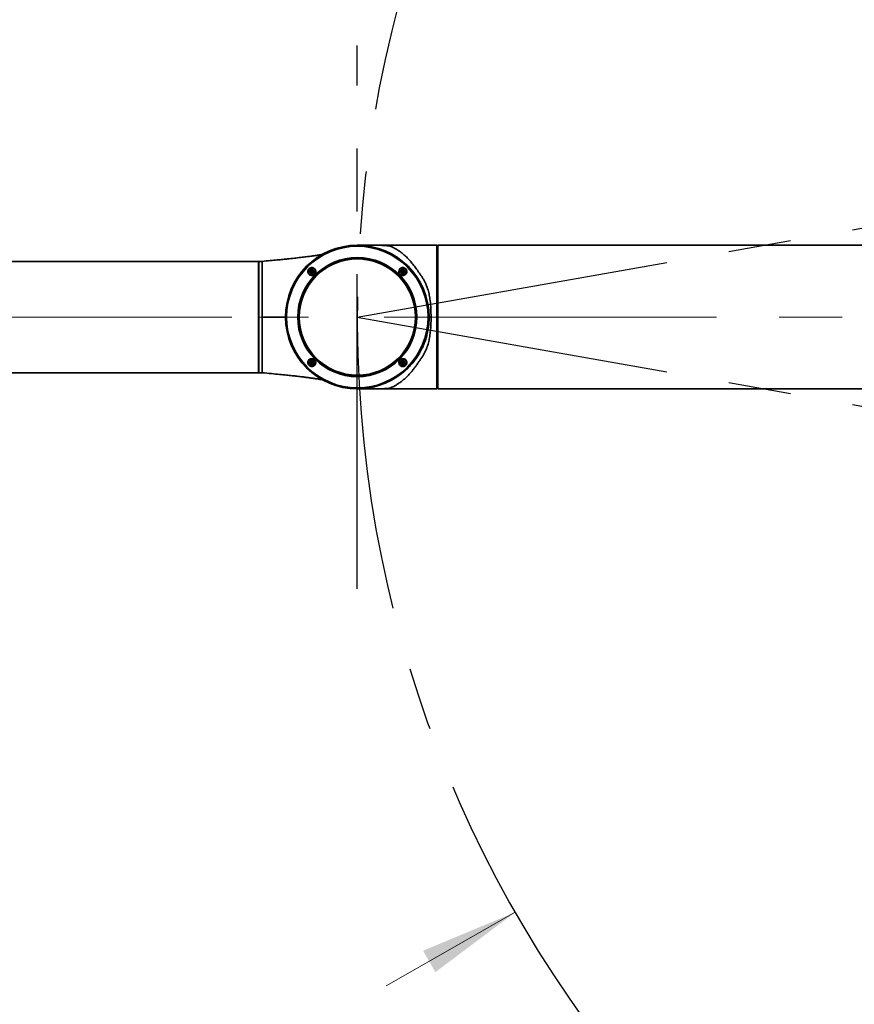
# Model space of a CAD drawing. Header units: millimetres. Extents: x 0 to 420, y 0 to 297.
# Tile 4 of 21: x 76 to 109, y 156 to 196. Entities that reach past the tile are written whole.
import ezdxf

# ---------------------------------------------------------------- set-up
doc = ezdxf.new("R2010")
doc.units = ezdxf.units.MM
doc.header["$PDSIZE"] = -1
doc.linetypes.add('CENTERX2', pattern=[20.32, 12.7, -2.54, 2.54, -2.54])
doc.layers.get('0').update_dxf_attribs({"lineweight": 18})
doc.layers.add('中心线层', color=6, linetype='CENTERX2', lineweight=25)
doc.layers.add('标注层', color=150, linetype='Continuous', lineweight=18)
doc.styles.add('SLDTEXTSTYLE22', font='txt')
doc.dimstyles.new('SLDDIMSTYLE0', dxfattribs={"dimtxt": 3.5, "dimasz": 4, "dimexe": 0, "dimexo": 0.0625, "dimgap": 0.875, "dimtad": 0, "dimtih": 1, "dimtoh": 1, "dimlfac": 20, "dimrnd": 1e-09, "dimzin": 12, "dimdsep": 46, "dimtxsty": 'SLDTEXTSTYLE22', "dimcen": 0, "dimdle": 8, "dimadec": 0, "dimazin": 3, "dimtfac": 1, "dimtdec": 3, "dimtofl": 0, "dimtmove": 0, "dimatfit": 3, "dimfxl": 0, "dimfrac": 2, "dimtolj": 1, "dimarcsym": 0})

# ---------------------------------------------------------------- blocks, each defined once
blk = doc.blocks.new('*X25')
at = {"layer": '标注层'}
for points in [[(179.766, 208.185), (183.488, 209.734), (182.992, 210.603)], [(95.525, 160.097), (91.804, 158.548), (92.299, 157.68)]]:
    blk.add_hatch(color=256, dxfattribs=at).paths.add_polyline_path(points, flags=0)
for p, q in [((179.766, 208.185), (192.914, 215.691)), ((192.914, 215.691), (207.583, 215.691)), ((95.525, 160.097), (90.315, 157.122))]:
    blk.add_line(p, q, dxfattribs=at)
at = {"layer": '标注层', "char_height": 3.5, "attachment_point": 1, "style": 'SLDTEXTSTYLE22'}
for s, insert, width in [('1940', (198.638, 220.315), 18.37989), ('%%C', (193.914, 219.668), 4.69274)]:
    blk.add_mtext(s, dxfattribs=dict(at, insert=insert, width=width))
blk = doc.blocks.new('*X26')
at = {"layer": '标注层'}
for points in [[(118.269, 212.715), (121.475, 215.159), (120.774, 215.873)], [(60.022, 155.567), (56.817, 153.123), (57.517, 152.409)]]:
    blk.add_hatch(color=256, dxfattribs=at).paths.add_polyline_path(points, flags=0)
for p, q in [((118.269, 212.715), (122.552, 216.917)), ((60.022, 155.567), (45.379, 141.201)), ((45.379, 141.201), (30.711, 141.201))]:
    blk.add_line(p, q, dxfattribs=at)
at = {"layer": '标注层', "char_height": 3.5, "attachment_point": 1, "style": 'SLDTEXTSTYLE22'}
for s, insert, width in [('1632', (35.435, 145.825), 18.26257), ('%%C', (30.711, 145.178), 4.69274)]:
    blk.add_mtext(s, dxfattribs=dict(at, insert=insert, width=width))

msp = doc.modelspace()

# ---------------------------------------------------------------- linework, layer by layer
at = {"color": 7, "linetype": 'Continuous', "lineweight": 35}
for p, q in [((92.23074, 187.04111), (89.14574, 187.04111)), ((89.14574, 187.04111), (89.14574, 187.04111)), ((92.23074, 187.04111), (92.23074, 187.04111)), ((92.36059, 181.24111), (92.36059, 187.04076)), ((92.36566, 187.03576), (92.38288, 187.01854)), ((92.38559, 187.01584), (92.38559, 181.26611)), ((92.38574, 187.01584), (92.38559, 187.01584)), ((92.38574, 187.01584), (92.38574, 181.26611)), ((131.64574, 187.04111), (92.39574, 187.04111)), ((92.39574, 181.24111), (92.39574, 187.04111)), ((92.39574, 186.89111), (92.38574, 186.89111)), ((85.15574, 186.39111), (51.05074, 186.39111)), ((85.15574, 186.39111), (85.15574, 185.26611)), ((85.17074, 186.24111), (85.15574, 186.24111)), ((85.17074, 181.89111), (85.17074, 186.39111)), ((85.17074, 186.39111), (85.29574, 186.39111)), ((85.29574, 186.39111), (85.29574, 184.14111)), ((87.25726, 186.00845), (87.30726, 186.03732)), ((87.25726, 185.95072), (87.25726, 186.00845)), ((87.30726, 185.97959), (87.25726, 186.00845)), ((87.30726, 185.97959), (87.25726, 185.95072)), ((87.30726, 185.92185), (87.25726, 185.95072)), ((87.30726, 186.03732), (87.35726, 186.00845)), ((87.30726, 185.97959), (87.30726, 186.03732)), ((87.30726, 185.97959), (87.35726, 186.00845)), ((87.30726, 185.97959), (87.35726, 185.95072)), ((87.30726, 185.97959), (87.30726, 185.92185)), ((87.35726, 185.95072), (87.30726, 185.92185)), ((87.35726, 186.00845), (87.35726, 185.95072)), ((90.93422, 186.00845), (90.98422, 186.03732)), ((90.93422, 185.95072), (90.93422, 186.00845)), ((90.98422, 185.97959), (90.93422, 186.00845)), ((90.98422, 185.97959), (90.93422, 185.95072)), ((90.98422, 185.92185), (90.93422, 185.95072)), ((90.98422, 186.03732), (91.03422, 186.00845)), ((90.98422, 185.97959), (90.98422, 186.03732)), ((90.98422, 185.97959), (91.03422, 186.00845)), ((90.98422, 185.97959), (91.03422, 185.95072)), ((90.98422, 185.97959), (90.98422, 185.92185)), ((91.03422, 185.95072), (90.98422, 185.92185)), ((91.03422, 186.00845), (91.03422, 185.95072)), ((92.39574, 185.51611), (92.38574, 185.51611)), ((85.15574, 185.26611), (85.15574, 181.89111)), ((85.29574, 184.14111), (85.29574, 181.89111)), ((87.25726, 182.3315), (87.30726, 182.36037)), ((87.25726, 182.27376), (87.25726, 182.3315)), ((87.30726, 182.30263), (87.25726, 182.3315)), ((87.30726, 182.30263), (87.25726, 182.27376)), ((87.30726, 182.2449), (87.25726, 182.27376)), ((87.30726, 182.36037), (87.35726, 182.3315)), ((87.30726, 182.30263), (87.30726, 182.36037)), ((87.30726, 182.30263), (87.35726, 182.3315)), ((87.30726, 182.30263), (87.35726, 182.27376)), ((87.30726, 182.30263), (87.30726, 182.2449)), ((87.35726, 182.27376), (87.30726, 182.2449)), ((87.35726, 182.3315), (87.35726, 182.27376)), ((90.93266, 182.3299), (90.98266, 182.35877)), ((90.93266, 182.27217), (90.93266, 182.3299)), ((90.98266, 182.30103), (90.93266, 182.3299)), ((90.98266, 182.30103), (90.93266, 182.27217)), ((90.98266, 182.2433), (90.93266, 182.27217)), ((90.98266, 182.35877), (91.03266, 182.3299)), ((90.98266, 182.30103), (90.98266, 182.35877)), ((90.98266, 182.30103), (91.03266, 182.3299)), ((90.98266, 182.30103), (91.03266, 182.27217)), ((90.98266, 182.30103), (90.98266, 182.2433)), ((91.03266, 182.27217), (90.98266, 182.2433)), ((91.03266, 182.3299), (91.03266, 182.27217)), ((51.05074, 181.89111), (85.15574, 181.89111)), ((85.15574, 182.04111), (85.17074, 182.04111)), ((85.17074, 181.89111), (85.29574, 181.89111)), ((92.38574, 181.39111), (92.39574, 181.39111)), ((89.14574, 181.24111), (92.36059, 181.24111)), ((92.36059, 181.24111), (92.38559, 181.26611)), ((92.38559, 181.26611), (92.38574, 181.26611)), ((92.39574, 181.24111), (131.64574, 181.24111))]:
    msp.add_line(p, q, dxfattribs=at)
msp.add_lwpolyline([(92.36059, 187.04076), (92.31115, 187.04078), (92.27231, 187.04079)], dxfattribs=at)
for centre, radius in [((89.14574, 184.14111), 2.9), ((89.14574, 184.14111), 2.85981), ((89.14574, 184.14111), 2.40627), ((89.14574, 184.14111), 2.39362), ((89.14574, 184.14111), 2.375), ((89.14574, 184.14111), 2.35), ((87.30726, 185.97959), 0.1425), ((87.30726, 185.97959), 0.0825), ((90.98422, 185.97959), 0.1425), ((90.98422, 185.97959), 0.0825), ((87.30726, 182.30263), 0.1425), ((87.30726, 182.30263), 0.0825), ((90.98266, 182.30103), 0.1425), ((90.98266, 182.30103), 0.0825)]:
    msp.add_circle(centre, radius, dxfattribs=at)
for radius, start, end in [(2.9, 0.000013, 180.000013), (2.35, 45, 180.000013), (2.35, 0.000013, 45), (2.375, 180.000013, 0.000013)]:
    msp.add_arc((89.14574, 184.14111), radius, start, end, dxfattribs=at)
for points, knots in [([(89.84386, 187.04041), (89.78716, 187.0404), (89.67338, 187.04039), (89.52369, 187.04037), (89.39249, 187.04034), (89.28872, 187.04036), (89.2369, 187.04031), (89.21554, 187.04029)], [0, 0, 0, 0, 0.133009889, 0.266946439, 0.400815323, 0.534549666, 0.628318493, 0.628318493, 0.628318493, 0.628318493]), ([(89.84386, 187.0404), (89.84992, 187.0404), (89.88485, 187.04043), (89.94864, 187.0403), (90.04235, 187.03979), (90.1381, 187.03819), (90.23264, 187.03452), (90.30956, 187.0284), (90.38949, 187.02277), (90.45211, 187.01563), (90.50874, 187.00291), (90.52749, 186.98056), (90.59409, 186.95185), (90.67733, 186.90843), (90.78676, 186.84483), (90.92177, 186.74937), (91.0573, 186.63703), (91.19256, 186.50697), (91.30014, 186.3889), (91.38644, 186.28487), (91.4495, 186.20409), (91.51161, 186.11965), (91.57331, 186.03175), (91.63478, 185.93843), (91.70135, 185.84544), (91.76844, 185.74957), (91.8296, 185.64764), (91.88541, 185.54125), (91.94629, 185.40555), (92.00577, 185.23748), (92.05667, 185.0313), (92.09711, 184.78017), (92.12096, 184.4817), (92.1238, 184.25465), (92.12521, 184.14111)], [0, 0, 0, 0, 0.01431891, 0.08242059, 0.1503519, 0.23970261, 0.32978252, 0.42189535, 0.48958597, 0.55633515, 0.62348652, 0.73337726, 0.84537165, 0.95728741, 1.16341501, 1.37015028, 1.60313734, 1.80483424, 2.01513237, 2.1243804, 2.22939154, 2.32907593, 2.4383095, 2.54347427, 2.64875837, 2.75492306, 2.86108934, 2.96802719, 3.0732151, 3.2496226, 3.42413035, 3.60363529, 3.8711851, 4.13882747, 4.13882747, 4.13882747, 4.13882747]), ([(92.27231, 187.04079), (92.26684, 187.0408), (92.25589, 187.04082), (92.24218, 187.04095), (92.23266, 187.04108), (92.23138, 187.0411), (92.23074, 187.04111)], [0, 0, 0, 0, 0.0103952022, 0.0207824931, 0.0311505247, 0.0415765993, 0.0415765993, 0.0415765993, 0.0415765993]), ([(92.24286, 187.04095), (92.24713, 187.04091), (92.25571, 187.04082), (92.26677, 187.0408), (92.27231, 187.04079)], [0, 0, 0, 0, 0.0146851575, 0.029458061, 0.029458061, 0.029458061, 0.029458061]), ([(92.36059, 187.04076), (92.36062, 187.04074), (92.36068, 187.0407), (92.36124, 187.04015), (92.36235, 187.03906), (92.36396, 187.03746), (92.36509, 187.03633), (92.36566, 187.03576)], [0, 0, 0, 0, 0.00089248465, 0.00178694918, 0.0035621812, 0.00534116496, 0.00712390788, 0.00712390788, 0.00712390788, 0.00712390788]), ([(92.38559, 187.01584), (92.38523, 187.0162), (92.38435, 187.01706), (92.38342, 187.01799), (92.38288, 187.01854)], [0, 0, 0, 0, 0.0015713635, 0.00382554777, 0.00382554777, 0.00382554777, 0.00382554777]), ([(92.38288, 187.01854), (92.38342, 187.01799), (92.38435, 187.01706), (92.38523, 187.0162), (92.38559, 187.01584)], [0, 0, 0, 0, 0.0022541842, 0.00382554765, 0.00382554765, 0.00382554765, 0.00382554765]), ([(87.7359, 186.67144), (87.69959, 186.66534), (87.61251, 186.65072), (87.446, 186.62563), (87.26468, 186.60029), (87.0694, 186.57477), (86.84944, 186.5478), (86.59631, 186.51873), (86.35574, 186.49277), (86.12393, 186.46891), (85.8927, 186.44604), (85.61205, 186.41939), (85.40722, 186.40108), (85.29574, 186.39112)], [0, 0, 0, 0, 0.1482249, 0.35545537, 0.55257412, 0.74164943, 0.96979485, 1.21921125, 1.48745564, 1.66470378, 1.88169356, 2.1437932, 2.45676049, 2.45676049, 2.45676049, 2.45676049]), ([(87.41165, 186.09907), (87.40558, 186.10399), (87.38726, 186.11885), (87.34855, 186.13609), (87.29618, 186.14188), (87.24287, 186.12909), (87.19735, 186.09967), (87.16435, 186.05735), (87.14705, 186.00685), (87.14711, 185.95341), (87.16186, 185.91106), (87.17917, 185.88503), (87.18958, 185.87303), (87.19607, 185.86647), (87.2052, 185.85802), (87.22583, 185.8423), (87.26426, 185.82477), (87.31679, 185.81917), (87.37014, 185.83206), (87.4156, 185.86162), (87.44841, 185.90389), (87.46565, 185.95426), (87.46543, 186.00739), (87.44841, 186.05921), (87.42401, 186.08567), (87.41165, 186.09907)], [0, 0, 0, 0, 0.023709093, 0.071522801, 0.125989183, 0.179642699, 0.232383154, 0.284515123, 0.336557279, 0.389042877, 0.442345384, 0.469556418, 0.483520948, 0.490549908, 0.497591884, 0.52130077, 0.569110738, 0.623783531, 0.67765282, 0.730411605, 0.782361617, 0.834194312, 0.886630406, 0.940100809, 0.994970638, 0.994970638, 0.994970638, 0.994970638]), ([(91.09722, 186.09258), (91.09133, 186.09796), (91.07356, 186.11418), (91.03584, 186.13343), (90.98468, 186.14201), (90.93176, 186.13299), (90.88434, 186.10687), (90.84789, 186.06602), (90.82712, 186.01492), (90.82482, 185.95976), (90.8407, 185.90854), (90.86615, 185.87358), (90.89697, 185.84709), (90.9343, 185.82752), (90.98547, 185.81905), (91.03831, 185.82794), (91.08586, 185.85406), (91.12239, 185.89499), (91.14321, 185.94623), (91.14529, 186.00114), (91.13012, 186.05302), (91.10788, 186.07976), (91.09722, 186.09258)], [0, 0, 0, 0, 0.023725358, 0.071608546, 0.123839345, 0.176715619, 0.230493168, 0.285077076, 0.340009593, 0.394610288, 0.448284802, 0.497474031, 0.521200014, 0.569087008, 0.621174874, 0.674113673, 0.728115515, 0.782880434, 0.837778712, 0.892158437, 0.945637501, 0.994940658, 0.994940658, 0.994940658, 0.994940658]), ([(87.20119, 185.87352), (87.19599, 185.87923), (87.1803, 185.89646), (87.16182, 185.93333), (87.15431, 185.9834), (87.16452, 186.0344), (87.19077, 186.07851), (87.22961, 186.11115), (87.27665, 186.12924), (87.32706, 186.13109), (87.3721, 186.11736), (87.3995, 186.0988), (87.41685, 186.08245), (87.43397, 186.06247), (87.45279, 186.02595), (87.4602, 185.97572), (87.44997, 185.92465), (87.42363, 185.88053), (87.38485, 185.84801), (87.33803, 185.82999), (87.28776, 185.82804), (87.24277, 185.84171), (87.21508, 185.86015), (87.20338, 185.87142), (87.20119, 185.87352)], [0, 0, 0, 0, 0.023454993, 0.070789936, 0.122573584, 0.173493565, 0.223408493, 0.272615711, 0.321660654, 0.371124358, 0.421438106, 0.461478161, 0.47047187, 0.493926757, 0.541257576, 0.59324819, 0.644417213, 0.694390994, 0.743419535, 0.792223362, 0.841605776, 0.892072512, 0.932247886, 0.941476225, 0.941476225, 0.941476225, 0.941476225]), ([(90.87815, 185.87352), (90.87284, 185.87937), (90.85679, 185.89702), (90.83865, 185.93396), (90.83147, 185.98306), (90.84096, 186.03285), (90.86662, 186.07736), (90.9062, 186.1112), (90.9552, 186.12981), (91.00747, 186.13077), (91.05443, 186.11499), (91.08645, 186.09111), (91.11138, 186.0619), (91.1299, 186.02525), (91.13694, 185.97592), (91.12739, 185.92613), (91.10172, 185.88174), (91.06227, 185.84802), (91.01331, 185.82934), (90.96115, 185.82852), (90.91349, 185.84373), (90.88926, 185.86416), (90.87815, 185.87352)], [0, 0, 0, 0, 0.023471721, 0.070890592, 0.120028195, 0.170129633, 0.221374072, 0.273408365, 0.325538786, 0.377067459, 0.427606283, 0.470693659, 0.494164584, 0.541578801, 0.590863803, 0.640879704, 0.691875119, 0.743721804, 0.795906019, 0.847683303, 0.898425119, 0.941378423, 0.941378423, 0.941378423, 0.941378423]), ([(92.04481, 184.22305), (92.04508, 184.20958), (92.04564, 184.1823), (92.04573, 184.15496), (92.04578, 184.14111)], [0, 0, 0, 0, 0.0404228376, 0.0819439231, 0.0819439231, 0.0819439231, 0.0819439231]), ([(86.24574, 184.14111), (86.24575, 184.13546), (86.24577, 184.12631), (86.24586, 184.11446), (86.24595, 184.10543), (86.24605, 184.09838), (86.24614, 184.09254), (86.24616, 184.09165), (86.24617, 184.09111)], [0, 0, 0, 0, 0.0107577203, 0.0174429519, 0.0249772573, 0.0325259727, 0.0392201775, 0.0500018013, 0.0500018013, 0.0500018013, 0.0500018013]), ([(92.12521, 184.14111), (92.12453, 184.06523), (92.12316, 183.9141), (92.1123, 183.69024), (92.09176, 183.46916), (92.05746, 183.25493), (92.00696, 183.04884), (91.94809, 182.88129), (91.88792, 182.74619), (91.83255, 182.63983), (91.77145, 182.53735), (91.70415, 182.44046), (91.63115, 182.3389), (91.56028, 182.2309), (91.48269, 182.12226), (91.40354, 182.01829), (91.31425, 181.90975), (91.21385, 181.79823), (91.10254, 181.6875), (90.9875, 181.58618), (90.8735, 181.49753), (90.76151, 181.42258), (90.66422, 181.36565), (90.57337, 181.32271), (90.52801, 181.29432), (90.495, 181.27601), (90.45542, 181.26758), (90.4161, 181.26243), (90.38343, 181.25922), (90.34668, 181.25677), (90.31027, 181.25361), (90.27039, 181.25057), (90.22643, 181.24785), (90.17346, 181.24538), (90.10891, 181.24348), (90.02942, 181.24235), (89.9452, 181.24192), (89.88231, 181.24176), (89.84809, 181.24183), (89.84249, 181.24184)], [0, 0, 0, 0, 0.1789245, 0.35635285, 0.53156322, 0.71187368, 0.88618689, 1.06135644, 1.16596391, 1.27229264, 1.37882011, 1.48619748, 1.59239108, 1.72468019, 1.85676533, 1.98585019, 2.12138253, 2.29650825, 2.47317912, 2.6543516, 2.84153941, 3.01568227, 3.18790528, 3.32169422, 3.45492625, 3.52120763, 3.58798806, 3.62078145, 3.65487444, 3.68864316, 3.72237596, 3.76856525, 3.81370732, 3.85709628, 3.92441299, 3.99213457, 4.05917581, 4.12686, 4.14011135, 4.14011135, 4.14011135, 4.14011135]), ([(92.04578, 184.14111), (92.04573, 184.12726), (92.04564, 184.09992), (92.04508, 184.07263), (92.04481, 184.05917)], [0, 0, 0, 0, 0.0415210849, 0.0819439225, 0.0819439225, 0.0819439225, 0.0819439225]), ([(92.04578, 184.14111), (92.04823, 184.14111), (92.0531, 184.14111), (92.07158, 184.14111), (92.09611, 184.14111), (92.11542, 184.14111), (92.12521, 184.14111)], [0, 0, 0, 0, 0.0200309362, 0.0396460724, 0.0592592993, 0.0794381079, 0.0794381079, 0.0794381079, 0.0794381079]), ([(87.41841, 182.41378), (87.41252, 182.41916), (87.39475, 182.43539), (87.35708, 182.4546), (87.30603, 182.4632), (87.25316, 182.45427), (87.20562, 182.42817), (87.16907, 182.38721), (87.14831, 182.33603), (87.14604, 182.28092), (87.16189, 182.22975), (87.18732, 182.1948), (87.21817, 182.16829), (87.25555, 182.14869), (87.30683, 182.14023), (87.35971, 182.14922), (87.40715, 182.17535), (87.44358, 182.21619), (87.46439, 182.26735), (87.46651, 182.3223), (87.45131, 182.37424), (87.42905, 182.40099), (87.41841, 182.41378)], [0, 0, 0, 0, 0.023726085, 0.07161327, 0.123700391, 0.176640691, 0.230641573, 0.285406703, 0.340305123, 0.394685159, 0.44816474, 0.497469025, 0.521194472, 0.56907784, 0.621309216, 0.674184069, 0.727962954, 0.782547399, 0.837479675, 0.892079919, 0.945753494, 0.994941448, 0.994941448, 0.994941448, 0.994941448]), ([(87.20119, 182.19657), (87.19588, 182.20241), (87.17984, 182.22006), (87.16167, 182.25706), (87.15451, 182.30627), (87.16409, 182.35609), (87.18975, 182.40047), (87.22921, 182.4342), (87.27813, 182.45284), (87.33046, 182.45384), (87.37749, 182.43803), (87.40952, 182.41413), (87.43442, 182.38495), (87.45292, 182.34835), (87.45998, 182.29914), (87.45052, 182.24938), (87.42485, 182.20486), (87.38529, 182.17103), (87.33624, 182.15237), (87.28415, 182.15159), (87.23656, 182.16676), (87.21234, 182.18717), (87.20119, 182.19657)], [0, 0, 0, 0, 0.023470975, 0.070885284, 0.120170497, 0.170186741, 0.221181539, 0.273028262, 0.325212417, 0.376989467, 0.42773176, 0.470686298, 0.49415807, 0.541577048, 0.590714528, 0.64081629, 0.692060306, 0.744094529, 0.796224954, 0.847753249, 0.898292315, 0.941377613, 0.941377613, 0.941377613, 0.941377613]), ([(91.10368, 182.40705), (91.09823, 182.41265), (91.0818, 182.42955), (91.04539, 182.45124), (90.99398, 182.46319), (90.93928, 182.45668), (90.89045, 182.43255), (90.85281, 182.39417), (90.82994, 182.34609), (90.82389, 182.29321), (90.83547, 182.24073), (90.85873, 182.20325), (90.8885, 182.17427), (90.92452, 182.15219), (90.97601, 182.14028), (91.03061, 182.14663), (91.07947, 182.17061), (91.11726, 182.20892), (91.14035, 182.25718), (91.14625, 182.31005), (91.13534, 182.36338), (91.11433, 182.39235), (91.10368, 182.40705)], [0, 0, 0, 0, 0.023712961, 0.071528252, 0.12637988, 0.180602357, 0.233753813, 0.285929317, 0.337720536, 0.389887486, 0.442987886, 0.497428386, 0.52114136, 0.568959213, 0.623658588, 0.677649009, 0.73069794, 0.782998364, 0.835016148, 0.887302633, 0.940306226, 0.994911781, 0.994911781, 0.994911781, 0.994911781]), ([(90.87815, 182.19657), (90.87604, 182.19875), (90.86859, 182.20649), (90.85274, 182.22762), (90.83613, 182.26516), (90.8318, 182.31574), (90.84505, 182.36599), (90.87389, 182.40835), (90.91441, 182.43849), (90.96218, 182.45377), (91.01253, 182.45278), (91.05683, 182.43649), (91.08326, 182.41627), (91.09968, 182.39886), (91.11561, 182.37789), (91.13223, 182.34033), (91.13665, 182.28982), (91.12353, 182.23963), (91.09483, 182.19719), (91.05427, 182.16688), (91.00626, 182.15145), (90.95594, 182.15262), (90.91107, 182.16841), (90.88827, 182.18791), (90.87815, 182.19657)], [0, 0, 0, 0, 0.00922796, 0.032681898, 0.080012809, 0.131893, 0.182858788, 0.232629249, 0.281555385, 0.330405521, 0.379952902, 0.430623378, 0.470985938, 0.479946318, 0.50340048, 0.550736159, 0.602387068, 0.653128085, 0.702888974, 0.752024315, 0.801099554, 0.850682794, 0.901163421, 0.941439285, 0.941439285, 0.941439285, 0.941439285]), ([(85.29574, 181.89111), (85.42214, 181.87979), (85.65794, 181.85867), (85.986, 181.82717), (86.26684, 181.7988), (86.50559, 181.77338), (86.71961, 181.74945), (86.90841, 181.72725), (87.08275, 181.70566), (87.24168, 181.68496), (87.39744, 181.6635), (87.54504, 181.64173), (87.66273, 181.62328), (87.72404, 181.61264), (87.74586, 181.60885)], [0, 0, 0, 0, 0.35114899, 0.6550769, 0.9173515, 1.14279837, 1.33553495, 1.53564594, 1.69809803, 1.85994118, 2.03070061, 2.20555778, 2.37386643, 2.46690011, 2.46690011, 2.46690011, 2.46690011]), ([(89.21552, 181.24192), (89.23687, 181.24191), (89.28866, 181.24186), (89.39242, 181.24188), (89.52362, 181.24185), (89.6729, 181.24183), (89.78624, 181.24182), (89.84249, 181.24181)], [0, 0, 0, 0, 0.093669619, 0.227347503, 0.361159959, 0.495039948, 0.626966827, 0.626966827, 0.626966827, 0.626966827])]:
    msp.add_open_spline(points, degree=3, knots=knots, dxfattribs=at)
at = {"color": 8, "linetype": 'Continuous', "lineweight": 35}
for points, knots in [([(85.29574, 184.14111), (85.34594, 184.14111), (85.45238, 184.14111), (85.61321, 184.14111), (85.7761, 184.14111), (85.93056, 184.14111), (86.06786, 184.14111), (86.17262, 184.14111), (86.23546, 184.14111), (86.23778, 184.14111), (86.2384, 184.14111)], [0, 0, 0, 0, 0.112003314, 0.237472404, 0.371410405, 0.508329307, 0.643260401, 0.772837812, 0.896938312, 0.942662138, 0.942662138, 0.942662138, 0.942662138]), ([(92.04481, 184.05917), (92.04326, 184.01883), (92.03966, 183.92536), (92.02726, 183.7937), (92.00917, 183.66115), (91.98753, 183.54171), (91.96007, 183.42119), (91.92922, 183.30931), (91.89306, 183.1965), (91.84898, 183.07625), (91.80116, 182.96332), (91.75174, 182.85902), (91.70292, 182.76438), (91.63232, 182.63996), (91.53576, 182.48986), (91.4164, 182.33041), (91.28857, 182.18162), (91.14466, 182.036), (91.0239, 181.9256), (90.94346, 181.86643), (90.92621, 181.85375)], [0, 0, 0, 0, 0.11338486, 0.26267493, 0.37359835, 0.49374204, 0.60932142, 0.72847418, 0.82885614, 0.95352315, 1.10312495, 1.1908074, 1.29698607, 1.42205679, 1.6225815, 1.84121303, 2.0374775, 2.23568755, 2.48843051, 2.55740907, 2.55740907, 2.55740907, 2.55740907])]:
    msp.add_open_spline(points, degree=3, knots=knots, dxfattribs=at)
at = {"layer": '中心线层'}
for p, q in [((89.14574, 173.1701), (89.14574, 195.11212)), ((89.14574, 184.14111), (129.32589, 191.22595)), ((89.14574, 184.14111), (129.32589, 177.05626))]:
    msp.add_line(p, q, dxfattribs=at)
at = {"layer": '中心线层', "linetype": 'CENTERX2', "lineweight": 18}
for p, q in [((51.05074, 184.14111), (85.15574, 184.14111)), ((87.17074, 184.14111), (85.15574, 184.14111)), ((92.36059, 184.14111), (90.23074, 184.14111)), ((92.36059, 184.14111), (92.38559, 184.14111)), ((92.38574, 184.14111), (92.38559, 184.14111)), ((92.39574, 184.14111), (92.38574, 184.14111)), ((184.9353, 184.14111), (92.39574, 184.14111))]:
    msp.add_line(p, q, dxfattribs=at)
at = {"layer": '中心线层'}
for centre, radius, start, end in [((137.64574, 184.14111), 48.5, 275, 265), ((89.14574, 184.14111), 40.8, 10, 350)]:
    msp.add_arc(centre, radius, start, end, dxfattribs=at)
msp.add_point((89.14574, 181.24111), dxfattribs=at)

# ---------------------------------------------------------------- dimensions: what is measured, and where the dimension line sits
at = {"layer": '标注层'}
for p1, p2, picture, middle in [((179.76605, 208.18542), (95.52542, 160.09679), '*X25', (197.94685, 218.56391)), ((60.02214, 155.56742), (118.26934, 212.7148), '*X26', (48.30761, 144.07408))]:
    dim = msp.add_diameter_dim_2p(p1=p1, p2=p2, dimstyle='SLDDIMSTYLE0', override={"dimscale": 1, "dimpost": '%%C<>', "dimsah": 1, "dimtzin": 12}, dxfattribs=at)
    dim.commit()
    dim.dimension.update_dxf_attribs({"geometry": picture, "text_midpoint": middle, "dimtype": 163})

doc.saveas('drawing.dxf')
